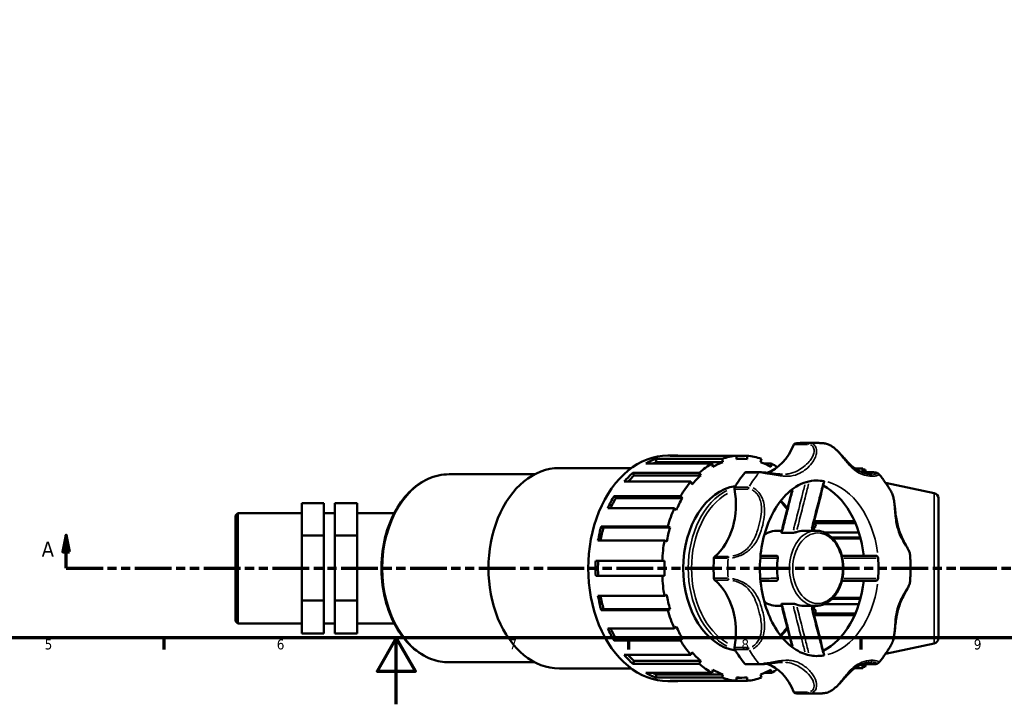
# Model space of a CAD drawing. Header units: millimetres. Extents: x 0 to 1041, y -399 to 812.
# Tile 3 of 10: x 307 to 604, y 0 to 206. Entities that reach past the tile are written whole.
import ezdxf

# ---------------------------------------------------------------- set-up
doc = ezdxf.new("R2010")
doc.units = ezdxf.units.MM
doc.linetypes.add('DOUBLE_DASH_CHAIN', pattern=[1.2403, 0.6614, -0.0827, 0.1654, -0.0827, 0.1654, -0.0827])
for name, color, linetype, lineweight in [('Border (ANSI)', 7, 'Continuous', 70), ('Section Line (ANSI)', 7, 'DOUBLE_DASH_CHAIN', 70), ('Visible (ANSI)', 7, 'Continuous', 50), ('Visible Narrow (ANSI)', 7, 'Continuous', 35)]:
    doc.layers.add(name, color=color, linetype=linetype, lineweight=lineweight)
doc.styles.add('Label Text (ANSI)', font='tahoma.ttf')
doc.styles.add('Note Text (ANSI)', font='tahoma.ttf')

# ---------------------------------------------------------------- blocks, each defined once
blk = doc.blocks.new('Borders Default Border')
at = {"layer": 'Border (ANSI)'}
for p, q in [((350.42, 20), (350.42, 16.55)), ((490.58, 20), (490.58, 16.55)), ((560.67, 20), (560.67, 16.55))]:
    blk.add_line(p, q, dxfattribs=at)
at = {"layer": 'Border (ANSI)', "flags": 128}
for points in [[(20, 20), (20, 574), (821, 574), (821, 20), (20, 20)], [(420.5, 0), (420.5, 20), (414.73, 10), (426.27, 10), (420.5, 20)]]:
    blk.add_lwpolyline(points, dxfattribs=at)
at = {"layer": 'Border (ANSI)', "char_height": 3.05, "attachment_point": 7, "style": 'Note Text (ANSI)'}
for s, insert in [('5', (314.48, 16.49)), ('6', (384.49, 16.49)), ('7', (454.6, 16.55)), ('8', (524.63, 16.48)), ('9', (594.7, 16.49))]:
    blk.add_mtext(s, dxfattribs=dict(at, insert=insert))
blk = doc.blocks.new('2dTransSection0')
at = {"layer": 'Section Line (ANSI)', "linetype": 'Continuous'}
for p, q in [((320.94, 51.03), (319.94, 46.03)), ((320.94, 46.03), (320.94, 51.03)), ((321.94, 46.03), (320.94, 51.03)), ((788.49, 51.03), (787.49, 46.03)), ((788.49, 46.03), (788.49, 51.03)), ((789.49, 46.03), (788.49, 51.03)), ((319.94, 46.03), (321.94, 46.03)), ((320.94, 41.03), (320.94, 46.03)), ((787.49, 46.03), (789.49, 46.03)), ((788.49, 41.03), (788.49, 46.03)), ((320.94, 41.03), (332.08, 41.03)), ((777.34, 41.03), (788.49, 41.03))]:
    blk.add_line(p, q, dxfattribs=at)
at = {"layer": 'Section Line (ANSI)', "linetype": 'DOUBLE_DASH_CHAIN', "ltscale": 16.726234}
blk.add_line((320.94, 41.03), (788.49, 41.03), dxfattribs=at)
at = {"layer": 'Section Line (ANSI)', "linetype": 'Continuous', "flags": 128}
for points in [[(321.94, 46.03), (320.94, 51.03), (319.94, 46.03), (321.94, 46.03)], [(789.49, 46.03), (788.49, 51.03), (787.49, 46.03), (789.49, 46.03)]]:
    blk.add_lwpolyline(points, dxfattribs=at)
at = {"layer": 'Section Line (ANSI)'}
for points in [[(321.94, 46.03), (320.94, 51.03), (319.94, 46.03), (321.94, 46.03)], [(789.49, 46.03), (788.49, 51.03), (787.49, 46.03), (789.49, 46.03)]]:
    blk.add_solid(points, dxfattribs=at)
at = {"layer": 'Section Line (ANSI)', "char_height": 4.57, "attachment_point": 7, "style": 'Label Text (ANSI)'}
for insert in [(313.58, 44.53), (791.96, 44.53)]:
    blk.add_mtext('A', dxfattribs=dict(at, insert=insert))

msp = doc.modelspace()

# ---------------------------------------------------------------- linework, layer by layer
at = {"layer": 'Visible (ANSI)'}
for p, q in [((542.965, 78.828), (547.242, 78.828)), ((502.453, 75.048), (504.68, 75.048)), ((523.129, 74.973), (503.082, 74.973)), ((523.129, 74.973), (526.325, 74.973)), ((523.129, 73.95), (523.129, 74.973)), ((526.325, 74.973), (526.325, 73.95)), ((515.79, 72.613), (495.743, 72.613)), ((498.783, 74.01), (518.829, 74.01)), ((498.783, 74.01), (499.006, 73.037)), ((519.053, 73.037), (499.006, 73.037)), ((516.013, 71.64), (515.79, 72.613)), ((518.829, 74.01), (519.053, 73.037)), ((524.727, 74.027), (523.129, 74.027)), ((530.401, 73.037), (530.624, 74.01)), ((531.485, 72.613), (533.664, 72.613)), ((533.664, 72.613), (533.44, 71.64)), ((436.423, 69.378), (462.269, 69.378)), ((469.71, 71.268), (491.432, 71.268)), ((491.865, 69.818), (511.911, 69.818)), ((491.865, 69.818), (492.29, 68.99)), ((512.336, 68.99), (492.29, 68.99)), ((511.911, 69.818), (512.336, 68.99)), ((530.232, 69.972), (525.956, 69.972)), ((558.854, 71.137), (561.176, 71.137)), ((561.176, 69.98), (561.008, 69.98)), ((561.029, 69.972), (564.251, 69.972)), ((561.176, 69.98), (561.176, 71.137)), ((561.357, 70.788), (561.904, 70.788)), ((561.712, 69.972), (561.592, 70.326)), ((561.904, 69.972), (561.904, 70.788)), ((562.169, 69.972), (561.904, 70.788)), ((509.325, 67.161), (489.279, 67.161)), ((509.751, 66.334), (509.325, 67.161)), ((582.764, 63.697), (568.078, 66.819)), ((486.201, 62.808), (506.247, 62.808)), ((486.201, 62.808), (486.786, 62.207)), ((506.247, 62.808), (506.833, 62.207)), ((392.031, 60.657), (398.698, 60.657)), ((392.031, 60.657), (392.031, 50.891)), ((398.698, 50.891), (398.698, 60.657)), ((408.698, 60.657), (402.031, 60.657)), ((402.031, 60.657), (402.031, 50.891)), ((408.698, 60.657), (408.698, 50.891)), ((506.833, 62.207), (486.786, 62.207)), ((584.031, 62.132), (584.031, 19.923)), ((372.031, 56.987), (372.696, 57.652)), ((372.031, 25.068), (372.031, 56.987)), ((372.696, 57.652), (372.696, 24.403)), ((372.696, 57.652), (392.031, 57.652)), ((398.698, 57.652), (402.031, 57.652)), ((408.698, 57.652), (419.905, 57.652)), ((504.369, 59.152), (484.322, 59.152)), ((504.954, 58.55), (504.369, 59.152)), ((482.346, 53.667), (502.393, 53.667)), ((482.346, 53.667), (483.034, 53.35)), ((502.393, 53.667), (503.081, 53.35)), ((546.373, 53.35), (547.061, 53.667)), ((558.76, 55.213), (546.592, 55.213)), ((546.768, 54.657), (559.002, 54.657)), ((392.031, 50.891), (398.698, 50.891)), ((392.031, 50.891), (392.031, 31.261)), ((398.698, 31.261), (398.698, 50.891)), ((408.698, 50.891), (402.031, 50.891)), ((402.031, 50.891), (402.031, 31.261)), ((408.698, 50.891), (408.698, 31.261)), ((503.081, 53.35), (483.034, 53.35)), ((535.292, 52.368), (536.807, 52.368)), ((536.873, 51.719), (540.096, 51.719)), ((543.351, 52.368), (547.132, 52.368)), ((560.035, 51.863), (549.568, 51.863)), ((501.405, 49.368), (481.359, 49.368)), ((502.093, 49.052), (501.405, 49.368)), ((551.915, 50.265), (560.498, 50.265)), ((552.196, 49.977), (560.573, 49.977)), ((480.678, 43.288), (500.724, 43.288)), ((500.724, 43.288), (501.447, 43.288)), ((500.724, 38.768), (480.678, 38.768)), ((501.447, 38.768), (500.724, 38.768)), ((481.359, 32.688), (501.405, 32.688)), ((501.405, 32.688), (502.093, 33.004)), ((392.031, 31.261), (398.698, 31.261)), ((392.031, 31.261), (392.031, 21.398)), ((398.698, 21.398), (398.698, 31.261)), ((408.698, 31.261), (402.031, 31.261)), ((402.031, 31.261), (402.031, 21.398)), ((408.698, 31.261), (408.698, 21.398)), ((536.873, 30.336), (540.096, 30.336)), ((549.568, 30.192), (560.035, 30.192)), ((560.498, 31.79), (551.915, 31.79)), ((552.196, 32.079), (560.573, 32.079)), ((483.034, 28.705), (482.346, 28.389)), ((502.393, 28.389), (482.346, 28.389)), ((503.081, 28.705), (483.034, 28.705)), ((503.081, 28.705), (502.393, 28.389)), ((535.292, 29.688), (536.807, 29.688)), ((543.351, 29.688), (547.132, 29.688)), ((547.061, 28.389), (546.373, 28.705)), ((546.592, 26.843), (558.76, 26.843)), ((559.002, 27.399), (546.768, 27.399)), ((372.031, 25.068), (372.696, 24.403)), ((372.696, 24.403), (392.031, 24.403)), ((398.698, 24.403), (402.031, 24.403)), ((408.698, 24.403), (419.905, 24.403)), ((392.031, 21.398), (398.698, 21.398)), ((408.698, 21.398), (402.031, 21.398)), ((484.322, 22.904), (504.369, 22.904)), ((504.369, 22.904), (504.954, 23.505)), ((486.786, 19.848), (486.201, 19.247)), ((506.247, 19.247), (486.201, 19.247)), ((506.833, 19.848), (486.786, 19.848)), ((506.833, 19.848), (506.247, 19.247)), ((582.764, 18.358), (568.078, 15.237)), ((489.279, 14.894), (509.325, 14.894)), ((509.325, 14.894), (509.751, 15.722)), ((436.423, 12.678), (462.269, 12.678)), ((492.29, 13.065), (491.865, 12.237)), ((511.911, 12.237), (491.865, 12.237)), ((512.336, 13.065), (492.29, 13.065)), ((512.336, 13.065), (511.911, 12.237)), ((525.956, 12.083), (530.232, 12.083)), ((561.008, 12.075), (561.176, 12.075)), ((564.251, 12.083), (561.029, 12.083)), ((561.176, 10.918), (561.176, 12.075)), ((561.592, 11.729), (561.712, 12.083)), ((561.904, 11.268), (561.904, 12.083)), ((562.169, 12.083), (561.904, 11.268)), ((469.71, 10.788), (491.432, 10.788)), ((495.743, 9.443), (515.79, 9.443)), ((499.006, 9.019), (498.783, 8.046)), ((519.053, 9.019), (499.006, 9.019)), ((515.79, 9.443), (516.013, 10.415)), ((519.053, 9.019), (518.829, 8.046)), ((530.624, 8.046), (530.401, 9.019)), ((533.664, 9.443), (531.485, 9.443)), ((533.44, 10.415), (533.664, 9.443)), ((561.176, 10.918), (558.854, 10.918)), ((561.357, 11.268), (561.904, 11.268)), ((518.829, 8.046), (498.783, 8.046)), ((502.453, 7.008), (504.68, 7.008)), ((503.082, 7.083), (523.129, 7.083)), ((523.129, 7.083), (523.129, 8.106)), ((524.727, 8.028), (523.129, 8.028)), ((526.325, 7.083), (523.129, 7.083)), ((526.325, 8.106), (526.325, 7.083)), ((542.965, 3.228), (547.242, 3.228))]:
    msp.add_line(p, q, dxfattribs=at)
for centre, start, end in [((582.431, 62.132), 0, 78), ((582.431, 19.923), 282, 0)]:
    msp.add_arc(centre, 1.6, start, end, dxfattribs=at)
for centre, major_axis, start_param, end_param in [((529.381, 87.407), (0, -18.07), 0.230584, 1.0464409), ((540.871, 78.009), (0, 0.7), 0.0799348, 1.0464409), ((542.965, 41.028), (0, 37.8), 0, 0.0799348), ((502.453, 41.028), (0, 34.02), 0, 3.1415927), ((504.68, 41.028), (0, 34.02), 6.2167048, 6.3496658), ((524.727, 41.028), (0, 34.02), 0.0664805, 0.2476788), ((524.727, 41.028), (0, 34.02), 6.0355065, 6.2167048), ((504.68, 41.028), (0, 34.02), 0.2476788, 0.3806397), ((504.68, 41.028), (0, 32.999), 0.2456195, 0.2938309), ((524.727, 41.028), (0, 34.02), 0.3806397, 0.5618381), ((524.727, 41.028), (0, 32.999), 0.2456195, 0.382699), ((524.727, 41.028), (0, 32.999), 6.2146456, 6.3517251), ((524.727, 41.028), (0, 32.999), 5.9004863, 6.0375658), ((524.727, 41.028), (0, 34.02), 5.821914, 5.9025456), ((469.71, 41.028), (0, 30.24), 0, 3.1415927), ((504.68, 41.028), (0, 34.02), 0.5618381, 0.694799), ((504.68, 41.028), (0, -32.999), 3.7013714, 3.7984083), ((524.727, 41.028), (0, -32.999), 3.7013714, 3.8384509), ((542.965, 41.028), (0, -37.8), 3.847056, 4.0069256), ((525.956, 69.272), (0, 0.7), 0, 0.7054633), ((524.727, 41.028), (0, -34.02), 3.8363917, 4.01759), ((524.727, 41.028), (0, 24.948), 0.1098904, 3.0317023), ((522.993, 65.083), (0, -0.7), 4.0069256, 4.9734317), ((547.242, 41.028), (0, 26.46), 6.1675696, 6.2831853), ((542.965, 41.028), (0, 26.46), 4.8557365, 5.9396885), ((504.68, 41.028), (0, 34.02), 0.8759973, 1.0089583), ((510.17, 60.238), (0, 18.07), 3.6659481, 4.9734317), ((504.68, 41.028), (0, -32.999), 4.0155307, 4.1309594), ((524.727, 41.028), (0, -32.999), 4.0155307, 4.1526102), ((524.727, 41.028), (0, -34.02), 4.1505509, 4.3317492), ((504.68, 41.028), (0, 34.02), 1.1901566, 1.3231175), ((524.727, 41.028), (0, 34.02), 5.0930287, 5.1453366), ((504.68, 41.028), (0, -32.999), 4.32969, 4.4568816), ((524.727, 41.028), (0, -32.999), 4.32969, 4.4667695), ((543.351, 41.028), (0, 11.34), 0, 0.26923), ((524.727, 41.028), (0, 32.999), 5.063182, 5.095088), ((524.727, 41.028), (0, -34.02), 4.4647102, 4.6459085), ((516.815, 43.99), (0, -0.7), 3.6659481, 4.6324542), ((504.68, 41.028), (0, 34.02), 1.5043159, 1.6372768), ((504.68, 41.028), (0, -32.999), 4.6438492, 4.7809287), ((524.727, 41.028), (0, -32.999), 4.6438492, 4.7809287), ((542.965, 41.028), (0, -37.8), 4.6324542, 4.7923238), ((543.351, 41.028), (0, -11.34), 4.443159, 4.981619), ((547.242, 41.028), (0, 26.46), 4.5967732, 4.8280047), ((524.727, 41.028), (0, -34.02), 4.7788695, 4.9600678), ((516.815, 38.065), (0, -0.7), 4.7923238, 5.7588299), ((510.17, 21.817), (0, 18.07), 4.4513463, 5.7588299), ((542.965, 41.028), (0, -26.46), 0.3434968, 1.4274488), ((504.68, 41.028), (0, 34.02), 1.8184751, 1.9514361), ((504.68, 41.028), (0, -32.999), 4.9678964, 5.095088), ((524.727, 41.028), (0, -32.999), 4.9580085, 5.095088), ((543.351, 41.028), (0, -11.34), 6.0139553, 6.2831853), ((524.727, 41.028), (0, -34.02), 5.0930287, 5.274227), ((524.727, 41.028), (0, 32.999), 4.32969, 4.361596), ((524.727, 41.028), (0, 34.02), 4.2794414, 4.3317492), ((504.68, 41.028), (0, 34.02), 2.1326344, 2.2655953), ((504.68, 41.028), (0, -32.999), 5.2938186, 5.4092473), ((524.727, 41.028), (0, -32.999), 5.2721678, 5.4092473), ((524.727, 41.028), (0, -34.02), 5.407188, 5.5883863), ((504.68, 41.028), (0, 34.02), 2.4467937, 2.5797546), ((504.68, 41.028), (0, -32.999), 5.6263697, 5.7234065), ((524.727, 41.028), (0, -32.999), 5.586327, 5.7234065), ((522.993, 16.973), (0, -0.7), 4.4513463, 5.4178523), ((542.965, 41.028), (0, -37.8), 5.4178523, 5.577722), ((524.727, 41.028), (0, -34.02), 5.7213472, 5.9025456), ((525.956, 12.783), (0, -0.7), 5.577722, 6.2831853), ((529.381, -5.351), (0, 18.07), 5.2367444, 6.0526), ((547.242, 41.028), (0, -26.46), 0, 0.1156157), ((504.68, 41.028), (0, -34.02), 5.9025456, 6.0355065), ((504.68, 41.028), (0, -32.999), 5.9893544, 6.0375658), ((524.727, 41.028), (0, -32.999), 5.9004863, 6.0375658), ((524.727, 41.028), (0, -32.999), 0.2456195, 0.382699), ((524.727, 41.028), (0, -34.02), 0.3806397, 0.4612713), ((504.68, 41.028), (0, -34.02), 6.2167048, 6.3496658), ((524.727, 41.028), (0, -34.02), 6.0355065, 6.2167048), ((524.727, 41.028), (0, -32.999), 6.2146456, 6.3517251), ((524.727, 41.028), (0, -34.02), 0.0664805, 0.2476788), ((540.871, 4.046), (0, -0.7), 5.2367444, 6.2032505), ((542.965, 41.028), (0, -37.8), 6.2032505, 6.2831853)]:
    msp.add_ellipse(centre, major_axis=major_axis, ratio=0.7071068, start_param=start_param, end_param=end_param, dxfattribs=at)
for points, knots in [([(549.703, 78.688), (549.54, 78.707), (549.376, 78.723), (549.049, 78.753), (548.885, 78.766), (548.556, 78.789), (548.392, 78.798), (548.064, 78.813), (547.899, 78.818), (547.571, 78.826), (547.406, 78.828), (547.242, 78.828)], [3.061361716, 3.061361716, 3.061361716, 3.061361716, 3.077407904, 3.077407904, 3.093454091, 3.093454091, 3.109500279, 3.109500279, 3.125546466, 3.125546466, 3.141592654, 3.141592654, 3.141592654, 3.141592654]), ([(564.175, 69.336), (563.945, 69.336), (563.688, 69.351), (563.033, 69.423), (562.621, 69.497), (561.73, 69.719), (561.25, 69.876), (560.313, 70.266), (559.856, 70.498), (558.977, 71.036), (558.555, 71.341), (557.731, 72.028), (557.329, 72.41), (556.514, 73.251), (556.101, 73.711), (555.338, 74.572), (554.997, 74.958), (554.364, 75.648), (554.08, 75.948), (553.536, 76.488), (553.28, 76.729), (552.778, 77.166), (552.535, 77.363), (552.054, 77.715), (551.818, 77.872), (551.348, 78.147), (551.115, 78.265), (550.492, 78.53), (550.096, 78.643), (549.703, 78.688)], [0.7433545, 0.7433545, 0.7433545, 0.7433545, 0.8797362, 0.8797362, 1.0725561, 1.0725561, 1.290609, 1.290609, 1.5086619, 1.5086619, 1.7267148, 1.7267148, 1.9447678, 1.9447678, 2.1628207, 2.1628207, 2.3258195, 2.3258195, 2.4477553, 2.4477553, 2.5485032, 2.5485032, 2.6373466, 2.6373466, 2.7191661, 2.7191661, 2.796596, 2.796596, 2.9238836, 2.9238836, 2.9238836, 2.9238836]), ([(436.423, 69.378), (434.283, 69.378), (432.145, 68.906), (428.069, 67.072), (426.136, 65.696), (422.648, 62.162), (421.103, 59.986), (418.575, 55.061), (417.597, 52.307), (416.314, 46.511), (416.008, 43.471), (416.098, 37.408), (416.493, 34.388), (417.95, 28.668), (419.01, 25.969), (421.7, 21.169), (423.328, 19.068), (426.99, 15.701), (429.019, 14.427), (432.867, 13.002), (434.645, 12.678), (436.423, 12.678)], [3.1415927, 3.1415927, 3.1415927, 3.1415927, 3.4496713, 3.4496713, 3.7632311, 3.7632311, 4.0845206, 4.0845206, 4.4087831, 4.4087831, 4.7333951, 4.7333951, 5.057949, 5.057949, 5.3825652, 5.3825652, 5.7066588, 5.7066588, 6.0271236, 6.0271236, 6.2831853, 6.2831853, 6.2831853, 6.2831853]), ([(537.007, 69.336), (536.622, 69.336), (536.214, 69.355), (535.348, 69.424), (534.891, 69.474), (533.941, 69.595), (533.447, 69.664), (532.463, 69.796), (531.972, 69.858), (531.067, 69.944), (530.652, 69.97), (530.266, 69.972), (530.249, 69.972), (530.232, 69.972)], [2.22028257, 2.22028257, 2.22028257, 2.22028257, 2.36895565, 2.36895565, 2.51762872, 2.51762872, 2.66630179, 2.66630179, 2.81497487, 2.81497487, 2.95715085, 2.95715085, 2.96364794, 2.96364794, 2.96364794, 2.96364794]), ([(564.251, 69.972), (564.4, 69.972), (564.541, 69.968), (564.806, 69.953), (564.93, 69.941), (565.163, 69.908), (565.272, 69.887), (565.48, 69.831), (565.58, 69.798), (565.785, 69.696), (565.894, 69.631), (566.005, 69.502)], [0, 0, 0, 0, 0.05788677, 0.05788677, 0.11577353, 0.11577353, 0.1736603, 0.1736603, 0.23154706, 0.23154706, 0.28943383, 0.28943383, 0.28943383, 0.28943383]), ([(569.766, 64.157), (569.544, 64.541), (569.317, 64.921), (568.85, 65.669), (568.611, 66.037), (568.12, 66.763), (567.869, 67.12), (567.356, 67.822), (567.094, 68.167), (566.558, 68.844), (566.284, 69.177), (566.005, 69.502)], [2.25460648, 2.25460648, 2.25460648, 2.25460648, 2.29404886, 2.29404886, 2.33349124, 2.33349124, 2.37293362, 2.37293362, 2.41237599, 2.41237599, 2.45181837, 2.45181837, 2.45181837, 2.45181837]), ([(547.242, 67.488), (545.201, 67.488), (543.131, 66.901), (539.406, 64.571), (537.769, 63.074), (534.958, 59.384), (533.76, 57.273), (531.848, 52.57), (531.129, 49.986), (530.255, 44.584), (530.102, 41.767), (530.388, 36.201), (530.828, 33.455), (532.235, 28.335), (533.201, 25.962), (535.511, 21.82), (536.854, 20.055), (539.753, 17.217), (541.308, 16.173), (544.325, 14.867), (545.787, 14.568), (547.242, 14.568)], [3.1415927, 3.1415927, 3.1415927, 3.1415927, 3.5581111, 3.5581111, 3.8898766, 3.8898766, 4.1906431, 4.1906431, 4.4874344, 4.4874344, 4.7850779, 4.7850779, 5.0830796, 5.0830796, 5.3801974, 5.3801974, 5.6776551, 5.6776551, 5.9862192, 5.9862192, 6.2831853, 6.2831853, 6.2831853, 6.2831853]), ([(545.829, 52.368), (546.038, 53.208), (546.248, 54.048), (546.718, 55.919), (546.979, 56.95), (547.501, 59.01), (547.762, 60.04), (548.286, 62.1), (548.549, 63.129), (549.074, 65.188), (549.337, 66.218), (549.6, 67.247)], [0.160761, 0.160761, 0.160761, 0.160761, 0.4283197, 0.4283197, 0.7567123, 0.7567123, 1.0851049, 1.0851049, 1.4134976, 1.4134976, 1.7418902, 1.7418902, 1.7418902, 1.7418902]), ([(549.4, 67.311), (549.461, 67.301), (549.509, 67.291), (549.579, 67.27), (549.598, 67.26), (549.6, 67.249), (549.6, 67.248), (549.6, 67.247)], [0, 0, 0, 0, 0.026032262, 0.026032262, 0.053975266, 0.053975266, 0.05749476, 0.05749476, 0.05749476, 0.05749476]), ([(536.665, 51.794), (536.921, 52.828), (537.179, 53.86), (537.697, 55.923), (537.957, 56.953), (538.478, 59.014), (538.74, 60.043), (539.263, 62.102), (539.525, 63.131), (539.847, 64.39), (539.905, 64.62), (539.964, 64.85)], [0.06442, 0.06442, 0.06442, 0.06442, 0.3925651, 0.3925651, 0.7207101, 0.7207101, 1.0488552, 1.0488552, 1.3770003, 1.3770003, 1.4503365, 1.4503365, 1.4503365, 1.4503365]), ([(575.473, 45.044), (575.443, 45.419), (575.327, 45.769), (575.051, 46.443), (574.895, 46.762), (574.524, 47.481), (574.303, 47.884), (573.785, 48.846), (573.485, 49.412), (572.912, 50.593), (572.641, 51.208), (572.16, 52.472), (571.951, 53.122), (571.603, 54.453), (571.463, 55.136), (571.236, 56.531), (571.149, 57.245), (570.99, 58.697), (570.919, 59.436), (570.759, 60.72), (570.681, 61.264), (570.494, 62.199), (570.397, 62.595), (570.141, 63.392), (569.977, 63.791), (569.766, 64.157)], [0.4107055, 0.4107055, 0.4107055, 0.4107055, 0.5739776, 0.5739776, 0.7150985, 0.7150985, 0.8814147, 0.8814147, 1.0989837, 1.0989837, 1.3202481, 1.3202481, 1.5415126, 1.5415126, 1.7627771, 1.7627771, 1.9840415, 1.9840415, 2.205306, 2.205306, 2.3675413, 2.3675413, 2.4898219, 2.4898219, 2.6233502, 2.6233502, 2.6233502, 2.6233502]), ([(535.292, 52.368), (534.435, 52.368), (533.579, 52.182), (532.339, 51.636), (531.919, 51.396), (531.519, 51.113)], [3.14159265, 3.14159265, 3.14159265, 3.14159265, 3.44356167, 3.44356167, 3.60588378, 3.60588378, 3.60588378, 3.60588378]), ([(536.873, 51.719), (536.808, 51.719), (536.755, 51.725), (536.684, 51.747), (536.666, 51.763), (536.664, 51.786), (536.664, 51.79), (536.665, 51.794)], [0, 0, 0, 0, 0.027680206, 0.027680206, 0.053280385, 0.053280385, 0.058481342, 0.058481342, 0.058481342, 0.058481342]), ([(541.218, 51.959), (541.156, 51.935), (541.082, 51.91), (540.909, 51.858), (540.809, 51.831), (540.599, 51.782), (540.489, 51.76), (540.331, 51.736), (540.279, 51.73), (540.181, 51.721), (540.136, 51.719), (540.096, 51.719)], [0, 0, 0, 0, 0.02732493, 0.02732493, 0.05827164, 0.05827164, 0.09191448, 0.09191448, 0.10946397, 0.10946397, 0.1266451, 0.1266451, 0.1266451, 0.1266451]), ([(547.132, 29.688), (547.989, 29.688), (548.845, 29.873), (550.479, 30.593), (551.255, 31.135), (552.663, 32.531), (553.288, 33.396), (554.316, 35.359), (554.715, 36.46), (555.241, 38.778), (555.369, 39.995), (555.341, 42.424), (555.185, 43.635), (554.604, 45.932), (554.179, 47.017), (553.094, 48.949), (552.436, 49.797), (550.952, 51.153), (550.129, 51.667), (548.569, 52.238), (547.851, 52.368), (547.132, 52.368)], [0, 0, 0, 0, 0.301969, 0.301969, 0.6117156, 0.6117156, 0.9332981, 0.9332981, 1.2598867, 1.2598867, 1.5871544, 1.5871544, 1.9143443, 1.9143443, 2.2416128, 2.2416128, 2.5679728, 2.5679728, 2.8884378, 2.8884378, 3.1415927, 3.1415927, 3.1415927, 3.1415927]), ([(535.209, 44.808), (534.932, 44.808), (534.657, 44.808), (533.924, 44.808), (533.467, 44.808), (533.011, 44.808), (532.239, 44.808), (531.47, 44.808), (530.593, 44.808), (530.483, 44.808), (530.373, 44.808)], [0.4242372, 0.4242372, 0.4242372, 0.4242372, 0.6153265, 0.6153265, 0.9346606, 0.9346606, 0.9346606, 1.4754288, 1.4754288, 1.5528293, 1.5528293, 1.5528293, 1.5528293]), ([(535.209, 44.808), (535.278, 44.808), (535.343, 44.789), (535.462, 44.718), (535.515, 44.661), (535.595, 44.517), (535.623, 44.429), (535.639, 44.286), (535.64, 44.239), (535.636, 44.142), (535.63, 44.093), (535.621, 44.044)], [0, 0, 0, 0, 0.02948025, 0.02948025, 0.06233667, 0.06233667, 0.09584476, 0.09584476, 0.11148047, 0.11148047, 0.12674947, 0.12674947, 0.12674947, 0.12674947]), ([(565.21, 44.808), (563.533, 44.808), (561.856, 44.808), (558.448, 44.808), (556.718, 44.808), (554.989, 44.808), (554.956, 44.808), (554.922, 44.808), (554.889, 44.808)], [0.4412912, 0.4412912, 0.4412912, 0.4412912, 0.9970674, 0.9970674, 1.5709623, 1.5709623, 1.5709623, 1.5821069, 1.5821069, 1.5821069, 1.5821069]), ([(565.21, 44.808), (565.282, 44.808), (565.357, 44.788), (565.5, 44.711), (565.568, 44.654), (565.684, 44.513), (565.732, 44.432), (565.799, 44.259), (565.82, 44.17), (565.827, 44.08)], [0, 0, 0, 0, 0.03075761, 0.03075761, 0.06210244, 0.06210244, 0.09159775, 0.09159775, 0.11886921, 0.11886921, 0.11886921, 0.11886921]), ([(575.473, 37.011), (575.515, 37.545), (575.549, 38.079), (575.6, 39.15), (575.616, 39.687), (575.633, 40.759), (575.633, 41.296), (575.616, 42.369), (575.6, 42.905), (575.549, 43.976), (575.515, 44.511), (575.473, 45.044)], [1.4594588, 1.4594588, 1.4594588, 1.4594588, 1.50399381, 1.50399381, 1.54852882, 1.54852882, 1.59306383, 1.59306383, 1.63759884, 1.63759884, 1.68213385, 1.68213385, 1.68213385, 1.68213385]), ([(530.373, 37.248), (530.427, 37.248), (530.482, 37.248), (531.351, 37.248), (532.166, 37.248), (532.985, 37.248), (533.454, 37.248), (533.923, 37.248), (534.666, 37.248), (534.937, 37.248), (535.209, 37.248)], [0.9587357, 0.9587357, 0.9587357, 0.9587357, 0.9970674, 0.9970674, 1.5709623, 1.5709623, 1.5709623, 1.8992032, 1.8992032, 2.0873279, 2.0873279, 2.0873279, 2.0873279]), ([(535.621, 38.011), (535.638, 37.924), (535.643, 37.837), (535.63, 37.663), (535.609, 37.579), (535.54, 37.429), (535.49, 37.365), (535.397, 37.296), (535.362, 37.278), (535.288, 37.254), (535.249, 37.248), (535.209, 37.248)], [0, 0, 0, 0, 0.02732523, 0.02732523, 0.0582723, 0.0582723, 0.09191519, 0.09191519, 0.10946443, 0.10946443, 0.1266451, 0.1266451, 0.1266451, 0.1266451]), ([(554.889, 37.248), (554.904, 37.248), (554.92, 37.248), (554.936, 37.248), (556.564, 37.248), (558.195, 37.248), (561.62, 37.248), (563.415, 37.248), (565.21, 37.248)], [0.9294581, 0.9294581, 0.9294581, 0.9294581, 0.9346606, 0.9346606, 0.9346606, 1.4754288, 1.4754288, 2.0702738, 2.0702738, 2.0702738, 2.0702738]), ([(565.827, 37.975), (565.82, 37.889), (565.801, 37.804), (565.738, 37.638), (565.695, 37.56), (565.587, 37.42), (565.522, 37.362), (565.414, 37.296), (565.373, 37.278), (565.291, 37.254), (565.25, 37.248), (565.21, 37.248)], [0, 0, 0, 0, 0.02603238, 0.02603238, 0.0539756, 0.0539756, 0.08420424, 0.08420424, 0.10140962, 0.10140962, 0.11853538, 0.11853538, 0.11853538, 0.11853538]), ([(569.766, 17.898), (570.026, 18.35), (570.216, 18.854), (570.46, 19.715), (570.538, 20.062), (570.683, 20.826), (570.745, 21.246), (570.868, 22.188), (570.924, 22.711), (571.051, 23.917), (571.122, 24.596), (571.303, 25.973), (571.416, 26.67), (571.705, 28.032), (571.882, 28.696), (572.304, 29.992), (572.549, 30.623), (573.09, 31.848), (573.385, 32.442), (573.985, 33.588), (574.291, 34.14), (574.788, 35.079), (574.99, 35.475), (575.314, 36.243), (575.441, 36.613), (575.473, 37.011)], [0.3403153, 0.3403153, 0.3403153, 0.3403153, 0.505455, 0.505455, 0.6117205, 0.6117205, 0.7371479, 0.7371479, 0.8932157, 0.8932157, 1.1004377, 1.1004377, 1.3217022, 1.3217022, 1.5429666, 1.5429666, 1.7642311, 1.7642311, 1.9854956, 1.9854956, 2.20676, 2.20676, 2.37986, 2.37986, 2.5529599, 2.5529599, 2.5529599, 2.5529599]), ([(531.519, 30.943), (532.04, 30.574), (532.593, 30.279), (533.856, 29.818), (534.574, 29.688), (535.292, 29.688)], [5.81889418, 5.81889418, 5.81889418, 5.81889418, 6.03003047, 6.03003047, 6.28318531, 6.28318531, 6.28318531, 6.28318531]), ([(536.665, 30.261), (536.664, 30.266), (536.664, 30.27), (536.667, 30.294), (536.686, 30.309), (536.755, 30.331), (536.808, 30.336), (536.873, 30.336)], [0.047206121, 0.047206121, 0.047206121, 0.047206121, 0.053172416, 0.053172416, 0.078232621, 0.078232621, 0.105648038, 0.105648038, 0.105648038, 0.105648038]), ([(539.964, 17.205), (539.905, 17.435), (539.847, 17.665), (539.525, 18.924), (539.263, 19.953), (538.74, 22.012), (538.478, 23.042), (537.957, 25.102), (537.697, 26.133), (537.179, 28.195), (536.921, 29.227), (536.665, 30.261)], [0.3732513, 0.3732513, 0.3732513, 0.3732513, 0.4465875, 0.4465875, 0.7747326, 0.7747326, 1.1028776, 1.1028776, 1.4310227, 1.4310227, 1.7591678, 1.7591678, 1.7591678, 1.7591678]), ([(540.096, 30.336), (540.165, 30.336), (540.247, 30.33), (540.435, 30.305), (540.542, 30.285), (540.758, 30.238), (540.867, 30.209), (541.015, 30.166), (541.061, 30.152), (541.144, 30.124), (541.183, 30.11), (541.218, 30.096)], [0, 0, 0, 0, 0.02947989, 0.02947989, 0.06233608, 0.06233608, 0.09584443, 0.09584443, 0.11148019, 0.11148019, 0.12674947, 0.12674947, 0.12674947, 0.12674947]), ([(549.6, 14.808), (549.337, 15.838), (549.074, 16.867), (548.549, 18.926), (548.286, 19.956), (547.762, 22.015), (547.501, 23.045), (546.979, 25.106), (546.718, 26.136), (546.248, 28.007), (546.038, 28.847), (545.829, 29.688)], [0.0815762, 0.0815762, 0.0815762, 0.0815762, 0.4099689, 0.4099689, 0.7383615, 0.7383615, 1.0667541, 1.0667541, 1.3951468, 1.3951468, 1.6627055, 1.6627055, 1.6627055, 1.6627055]), ([(536.51, 20.639), (536.597, 20.725), (536.684, 20.813), (537.38, 21.526), (537.96, 22.204), (538.507, 22.929)], [0.60887598, 0.60887598, 0.60887598, 0.60887598, 0.62686956, 0.62686956, 0.7539031, 0.7539031, 0.7539031, 0.7539031]), ([(566.005, 12.553), (566.284, 12.879), (566.558, 13.211), (567.094, 13.889), (567.356, 14.234), (567.869, 14.936), (568.12, 15.293), (568.611, 16.018), (568.85, 16.387), (569.317, 17.135), (569.544, 17.514), (569.766, 17.898)], [0.68977428, 0.68977428, 0.68977428, 0.68977428, 0.72921666, 0.72921666, 0.76865904, 0.76865904, 0.80810142, 0.80810142, 0.8475438, 0.8475438, 0.88698618, 0.88698618, 0.88698618, 0.88698618]), ([(530.232, 12.083), (530.612, 12.083), (531.043, 12.109), (531.945, 12.194), (532.413, 12.253), (533.376, 12.381), (533.87, 12.451), (534.824, 12.573), (535.283, 12.625), (536.153, 12.697), (536.563, 12.717), (536.97, 12.719), (536.989, 12.719), (537.007, 12.719)], [0, 0, 0, 0, 0.14799461, 0.14799461, 0.2901681, 0.2901681, 0.43883901, 0.43883901, 0.58750992, 0.58750992, 0.73618082, 0.73618082, 0.74335453, 0.74335453, 0.74335453, 0.74335453]), ([(549.6, 14.808), (549.6, 14.808), (549.6, 14.808), (549.601, 14.798), (549.584, 14.787), (549.514, 14.766), (549.464, 14.755), (549.4, 14.744)], [0.061220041, 0.061220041, 0.061220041, 0.061220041, 0.062102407, 0.062102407, 0.091597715, 0.091597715, 0.118869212, 0.118869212, 0.118869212, 0.118869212]), ([(549.703, 3.367), (550.119, 3.415), (550.537, 3.539), (551.397, 3.917), (551.837, 4.184), (552.718, 4.824), (553.154, 5.205), (553.804, 5.829), (554.037, 6.066), (554.52, 6.574), (554.767, 6.845), (555.292, 7.431), (555.566, 7.742), (556.171, 8.422), (556.497, 8.782), (557.226, 9.544), (557.628, 9.933), (558.449, 10.633), (558.869, 10.944), (559.742, 11.495), (560.196, 11.733), (561.13, 12.135), (561.609, 12.299), (562.461, 12.523), (562.835, 12.597), (563.545, 12.695), (563.882, 12.719), (564.175, 12.719)], [0.0397632, 0.0397632, 0.0397632, 0.0397632, 0.1742582, 0.1742582, 0.3229867, 0.3229867, 0.4862246, 0.4862246, 0.5829771, 0.5829771, 0.6944146, 0.6944146, 0.8289188, 0.8289188, 1.0004108, 1.0004108, 1.2184627, 1.2184627, 1.4365146, 1.4365146, 1.6545666, 1.6545666, 1.8726185, 1.8726185, 2.0464506, 2.0464506, 2.2202826, 2.2202826, 2.2202826, 2.2202826]), ([(566.005, 12.553), (565.929, 12.465), (565.853, 12.408), (565.675, 12.298), (565.576, 12.258), (565.372, 12.192), (565.267, 12.168), (565.043, 12.129), (564.924, 12.114), (564.669, 12.093), (564.534, 12.087), (564.345, 12.083), (564.298, 12.083), (564.251, 12.083)], [2.67420257, 2.67420257, 2.67420257, 2.67420257, 2.7137447, 2.7137447, 2.77163378, 2.77163378, 2.82952285, 2.82952285, 2.88741193, 2.88741193, 2.945301, 2.945301, 2.96364794, 2.96364794, 2.96364794, 2.96364794]), ([(547.242, 3.228), (547.406, 3.228), (547.571, 3.23), (547.899, 3.237), (548.064, 3.243), (548.392, 3.257), (548.556, 3.267), (548.885, 3.289), (549.049, 3.302), (549.376, 3.332), (549.54, 3.349), (549.703, 3.367)], [0, 0, 0, 0, 0.016046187, 0.016046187, 0.032092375, 0.032092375, 0.048138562, 0.048138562, 0.06418475, 0.06418475, 0.080230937, 0.080230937, 0.080230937, 0.080230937])]:
    msp.add_open_spline(points, degree=3, knots=knots, dxfattribs=at)
for points, weights in [([(561.176, 71.137), (561.392, 70.723), (561.592, 70.326)], [1, 1.00188359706, 1.00295133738]), ([(561.178, 69.972), (561.177, 69.976), (561.176, 69.98)], [1.00001710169, 1.00000855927, 1]), ([(561.176, 12.075), (561.177, 12.079), (561.178, 12.083)], [1, 1.00000855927, 1.00001710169]), ([(561.592, 11.729), (561.392, 11.332), (561.176, 10.918)], [1.00295133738, 1.00188359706, 1])]:
    msp.add_rational_spline(points, weights, degree=2, dxfattribs=at)
msp.add_open_spline([(538.507, 59.126), (537.883, 59.955), (537.215, 60.721), (536.51, 61.417)], degree=3, dxfattribs=at)
at = {"layer": 'Visible Narrow (ANSI)'}
for p, q in [((540.656, 78.36), (544.505, 78.36)), ((544.894, 78.707), (541.045, 78.707)), ((525.849, 69.805), (529.698, 69.805)), ((561.243, 69.949), (563.972, 69.949)), ((526.679, 65.537), (522.83, 65.537)), ((522.729, 64.902), (526.578, 64.902)), ((582.764, 18.637), (582.764, 63.418)), ((520.63, 44.596), (516.781, 44.596)), ((516.536, 44.046), (520.385, 44.046)), ((520.385, 38.009), (516.536, 38.009)), ((516.781, 37.459), (520.63, 37.459)), ((526.578, 17.153), (522.729, 17.153)), ((522.83, 16.519), (526.679, 16.519)), ((529.698, 12.25), (525.849, 12.25)), ((563.972, 12.107), (561.243, 12.107)), ((544.505, 3.696), (540.656, 3.696)), ((541.045, 3.348), (544.894, 3.348))]:
    msp.add_line(p, q, dxfattribs=at)
for centre, major_axis, start_param, end_param in [((545.147, 78.009), (0, 0.7), 0.1282601, 0.9981156), ((547.242, 41.028), (0, 37.8), 0.0039967, 0.0759381), ((436.423, 41.028), (0, -28.35), 3.2986723, 6.1261057), ((547.242, 41.028), (0, -37.8), 3.8550495, 3.9989322), ((530.232, 69.272), (0, 0.7), 0.0352732, 0.6701902), ((564.251, 69.272), (0, 0.7), 0.0130521, 0.2479906), ((527.27, 65.083), (0, 0.7), 0.9136583, 1.7835137), ((547.242, 41.028), (0, 26.46), 4.894983, 6.1005913), ((526.212, 41.028), (0, 24.948), 0.3443942, 2.7971985), ((526.707, 41.028), (0, -24.248), 3.5175941, 5.9071838), ((526.707, 41.028), (0, -24.248), 2.3981474, 2.5405297), ((535.292, 41.028), (0, 11.34), 0.02469, 0.4691109), ((547.132, 41.028), (0, 11.34), 0.1570796, 2.984513), ((521.092, 43.99), (0, -0.7), 3.7142734, 4.5841289), ((547.242, 41.028), (0, -37.8), 4.6404476, 4.7843303), ((521.092, 38.065), (0, 0.7), 1.6990565, 2.5689119), ((547.242, 41.028), (0, -26.46), 0.182594, 1.3882023), ((535.292, 41.028), (0, -11.34), 5.8140744, 6.2584953), ((526.707, 41.028), (0, -24.248), 0.601063, 0.7434452), ((527.27, 16.973), (0, -0.7), 4.4996716, 5.369527), ((547.242, 41.028), (0, -37.8), 5.4258458, 5.5697285), ((530.232, 12.783), (0, -0.7), 5.6129951, 6.2479121), ((564.251, 12.783), (0, -0.7), 6.0351947, 6.2701332), ((545.147, 4.046), (0, -0.7), 5.2850697, 6.1549252), ((547.242, 41.028), (0, -37.8), 6.2072472, 6.2791886)]:
    msp.add_ellipse(centre, major_axis=major_axis, ratio=0.7071068, start_param=start_param, end_param=end_param, dxfattribs=at)
msp.add_ellipse((547.627, 41.028), major_axis=(0, -10.64), ratio=0.7071068, dxfattribs=at)
for points, knots in [([(531.278, 69.716), (531.662, 69.673), (532.068, 69.617), (532.945, 69.478), (533.418, 69.395), (534.731, 69.164), (535.546, 69.021), (537.501, 68.766), (538.53, 68.73), (540.452, 68.964), (541.346, 69.249), (542.878, 70.029), (543.519, 70.448), (544.762, 71.467), (545.364, 72.068), (546.223, 73.197), (546.527, 73.679), (546.993, 74.666), (547.161, 75.168), (547.327, 76.207), (547.309, 76.744), (547.037, 77.606), (546.824, 77.95), (546.424, 78.299), (546.308, 78.38), (546.182, 78.448)], [-2.8154655, -2.8154655, -2.8154655, -2.8154655, -2.7019959, -2.7019959, -2.5741281, -2.5741281, -2.3405553, -2.3405553, -1.9617715, -1.9617715, -1.5588045, -1.5588045, -1.2627067, -1.2627067, -0.9617962, -0.9617962, -0.7636167, -0.7636167, -0.5761226, -0.5761226, -0.3745197, -0.3745197, -0.2080665, -0.2080665, -0.1481824, -0.1481824, -0.1481824, -0.1481824]), ([(545.443, 78.235), (545.633, 78.164), (545.804, 78.062), (546.199, 77.717), (546.374, 77.424), (546.579, 76.69), (546.572, 76.232), (546.375, 75.342), (546.199, 74.909), (545.728, 74.055), (545.426, 73.634), (544.582, 72.64), (543.995, 72.102), (542.786, 71.167), (542.166, 70.77), (540.691, 69.997), (539.838, 69.682), (538.574, 69.441), (538.224, 69.396), (537.859, 69.368)], [0.1110141, 0.1110141, 0.1110141, 0.1110141, 0.2080665, 0.2080665, 0.3745197, 0.3745197, 0.5761226, 0.5761226, 0.7636167, 0.7636167, 0.9617962, 0.9617962, 1.2627067, 1.2627067, 1.5588045, 1.5588045, 1.9617715, 1.9617715, 2.1092684, 2.1092684, 2.1092684, 2.1092684]), ([(550.846, 78.361), (551.112, 78.244), (551.38, 78.101), (552.017, 77.697), (552.383, 77.416), (553.375, 76.552), (553.963, 75.917), (555.365, 74.283), (556.099, 73.312), (557.588, 71.598), (558.349, 70.861), (559.818, 69.864), (560.483, 69.529), (561.881, 69.035), (562.613, 68.878), (563.77, 68.769), (564.215, 68.765), (564.989, 68.831), (565.323, 68.896), (565.786, 69.062), (565.938, 69.155), (566.01, 69.253)], [-2.7921611, -2.7921611, -2.7921611, -2.7921611, -2.7021181, -2.7021181, -2.5742235, -2.5742235, -2.3406894, -2.3406894, -1.9619121, -1.9619121, -1.5588877, -1.5588877, -1.2627202, -1.2627202, -0.9618012, -0.9618012, -0.7636056, -0.7636056, -0.5761222, -0.5761222, -0.4211563, -0.4211563, -0.4211563, -0.4211563]), ([(564.375, 69.944), (564.467, 69.941), (564.554, 69.936), (564.876, 69.909), (565.065, 69.873), (565.363, 69.768), (565.43, 69.693), (565.374, 69.535), (565.209, 69.454), (564.794, 69.369), (564.595, 69.348), (564.372, 69.34)], [0.03716773, 0.03716773, 0.03716773, 0.03716773, 0.08002548, 0.08002548, 0.20806624, 0.20806624, 0.37451924, 0.37451924, 0.57612217, 0.57612217, 0.70618681, 0.70618681, 0.70618681, 0.70618681]), ([(543.76, 66.203), (543.442, 64.959), (543.125, 63.715), (542.322, 60.565), (541.838, 58.659), (541.356, 56.751), (541.115, 55.797), (540.875, 54.842), (540.518, 53.419), (540.402, 52.951), (540.285, 52.483)], [0.2110017, 0.2110017, 0.2110017, 0.2110017, 0.6077779, 0.6077779, 1.2155558, 1.2155558, 1.2155558, 1.5195111, 1.5195111, 1.6683655, 1.6683655, 1.6683655, 1.6683655]), ([(541.406, 52.725), (541.482, 53.035), (541.558, 53.344), (541.871, 54.608), (542.109, 55.562), (542.348, 56.516), (542.827, 58.423), (543.309, 60.328), (544.152, 63.655), (544.514, 65.075), (544.876, 66.496)], [-1.6181365, -1.6181365, -1.6181365, -1.6181365, -1.5195111, -1.5195111, -1.2155558, -1.2155558, -1.2155558, -0.6077779, -0.6077779, -0.1546286, -0.1546286, -0.1546286, -0.1546286]), ([(549.209, 66.564), (548.838, 65.118), (548.468, 63.672), (547.609, 60.317), (547.121, 58.408), (546.635, 56.498), (546.393, 55.547), (546.151, 54.596), (545.865, 53.469), (545.82, 53.292), (545.776, 53.116)], [-1.6761274, -1.6761274, -1.6761274, -1.6761274, -1.2147463, -1.2147463, -0.6060263, -0.6060263, -0.6060263, -0.3030131, -0.3030131, -0.2467905, -0.2467905, -0.2467905, -0.2467905]), ([(521.951, 44.18), (521.998, 44.189), (522.044, 44.198), (522.702, 44.326), (523.352, 44.512), (525.126, 45.197), (526.173, 45.825), (528.085, 47.47), (528.848, 48.542), (529.762, 50.303), (530.033, 50.936), (530.665, 52.654), (530.984, 53.777), (531.425, 55.947), (531.566, 56.982), (531.604, 58.772), (531.562, 59.515), (531.331, 60.867), (531.168, 61.478), (530.667, 62.725), (530.307, 63.356), (529.494, 64.338), (529.069, 64.718), (528.456, 65.098), (528.291, 65.185), (528.125, 65.259)], [-2.8154823, -2.8154823, -2.8154823, -2.8154823, -2.8015003, -2.8015003, -2.6198251, -2.6198251, -2.2885325, -2.2885325, -1.863874, -1.863874, -1.6401107, -1.6401107, -1.2778277, -1.2778277, -0.9678751, -0.9678751, -0.7535179, -0.7535179, -0.5756923, -0.5756923, -0.3741015, -0.3741015, -0.2078341, -0.2078341, -0.1481833, -0.1481833, -0.1481833, -0.1481833]), ([(527.862, 64.656), (528.006, 64.59), (528.147, 64.513), (528.672, 64.175), (529.031, 63.837), (529.71, 62.958), (530.003, 62.391), (530.397, 61.26), (530.517, 60.704), (530.669, 59.464), (530.678, 58.777), (530.578, 57.108), (530.418, 56.13), (529.961, 54.059), (529.651, 52.974), (529.063, 51.304), (528.816, 50.686), (527.999, 48.965), (527.332, 47.915), (525.678, 46.313), (524.775, 45.705), (523.241, 45.044), (522.677, 44.865), (522.106, 44.742), (522.065, 44.733), (522.025, 44.725)], [0.1481833, 0.1481833, 0.1481833, 0.1481833, 0.2078341, 0.2078341, 0.3741015, 0.3741015, 0.5756923, 0.5756923, 0.7535179, 0.7535179, 0.9678751, 0.9678751, 1.2778277, 1.2778277, 1.6401107, 1.6401107, 1.863874, 1.863874, 2.2885325, 2.2885325, 2.6198251, 2.6198251, 2.8015003, 2.8015003, 2.8154823, 2.8154823, 2.8154823, 2.8154823]), ([(537.038, 52.387), (537.143, 52.81), (537.249, 53.232), (537.574, 54.532), (537.794, 55.409), (538.016, 56.286), (538.516, 58.272), (539.02, 60.256), (539.708, 62.956), (539.891, 63.674), (540.074, 64.391)], [0.1450799, 0.1450799, 0.1450799, 0.1450799, 0.279357, 0.279357, 0.558714, 0.558714, 0.558714, 1.1911509, 1.1911509, 1.4198804, 1.4198804, 1.4198804, 1.4198804]), ([(570.17, 63.244), (570.396, 62.579), (570.535, 61.828), (570.812, 59.618), (570.859, 58.126), (571.077, 55.956), (571.176, 55.223), (571.545, 53.35), (571.888, 52.241), (572.718, 50.298), (573.174, 49.447), (573.961, 48.095), (574.287, 47.567), (574.821, 46.663), (575.04, 46.277), (575.251, 45.817), (575.295, 45.712), (575.333, 45.611)], [-2.512718, -2.512718, -2.512718, -2.512718, -2.2888953, -2.2888953, -1.8641275, -1.8641275, -1.6403212, -1.6403212, -1.2778711, -1.2778711, -0.9678936, -0.9678936, -0.7534936, -0.7534936, -0.5756912, -0.5756912, -0.5213377, -0.5213377, -0.5213377, -0.5213377]), ([(530.574, 44.075), (530.827, 44.074), (531.081, 44.073), (532.102, 44.069), (532.871, 44.066), (533.642, 44.061), (534.097, 44.058), (534.554, 44.055), (535.125, 44.049), (535.239, 44.048), (535.353, 44.047)], [-1.6543743, -1.6543743, -1.6543743, -1.6543743, -1.4754288, -1.4754288, -0.9346606, -0.9346606, -0.9346606, -0.6153265, -0.6153265, -0.5362432, -0.5362432, -0.5362432, -0.5362432]), ([(555.596, 44.062), (557.222, 44.067), (558.849, 44.07), (562.08, 44.076), (563.684, 44.078), (565.288, 44.079)], [-1.5369095, -1.5369095, -1.5369095, -1.5369095, -0.9970674, -0.9970674, -0.4654542, -0.4654542, -0.4654542, -0.4654542]), ([(528.125, 16.796), (528.164, 16.814), (528.203, 16.832), (528.747, 17.095), (529.235, 17.469), (530.429, 18.765), (530.969, 19.87), (531.642, 22.446), (531.654, 23.937), (531.416, 26.105), (531.287, 26.838), (530.868, 28.709), (530.533, 29.817), (529.77, 31.758), (529.358, 32.609), (528.477, 33.96), (528.063, 34.488), (527.171, 35.392), (526.716, 35.778), (525.629, 36.53), (524.98, 36.886), (523.725, 37.414), (523.132, 37.607), (522.353, 37.796), (522.149, 37.839), (521.951, 37.875)], [-2.8154822, -2.8154822, -2.8154822, -2.8154822, -2.8014379, -2.8014379, -2.6193935, -2.6193935, -2.2879903, -2.2879903, -1.8634952, -1.8634952, -1.6397963, -1.6397963, -1.2777628, -1.2777628, -0.9678474, -0.9678474, -0.7535543, -0.7535543, -0.5756941, -0.5756941, -0.3741031, -0.3741031, -0.2078351, -0.2078351, -0.1481833, -0.1481833, -0.1481833, -0.1481833]), ([(522.025, 37.33), (522.197, 37.296), (522.374, 37.254), (523.05, 37.072), (523.563, 36.886), (524.649, 36.376), (525.209, 36.032), (526.148, 35.302), (526.541, 34.926), (527.315, 34.044), (527.676, 33.528), (528.452, 32.207), (528.822, 31.375), (529.526, 29.484), (529.847, 28.411), (530.273, 26.62), (530.411, 25.924), (530.697, 23.881), (530.743, 22.5), (530.248, 20.15), (529.815, 19.156), (528.813, 17.997), (528.398, 17.665), (527.93, 17.431), (527.896, 17.415), (527.862, 17.4)], [0.1481833, 0.1481833, 0.1481833, 0.1481833, 0.2078351, 0.2078351, 0.3741031, 0.3741031, 0.5756941, 0.5756941, 0.7535543, 0.7535543, 0.9678474, 0.9678474, 1.2777628, 1.2777628, 1.6397963, 1.6397963, 1.8634952, 1.8634952, 2.2879903, 2.2879903, 2.6193935, 2.6193935, 2.8014379, 2.8014379, 2.8154822, 2.8154822, 2.8154822, 2.8154822]), ([(535.353, 38.008), (535.243, 38.007), (535.134, 38.006), (534.554, 38.001), (534.085, 37.997), (533.617, 37.994), (532.798, 37.989), (531.983, 37.985), (530.97, 37.982), (530.772, 37.981), (530.574, 37.98)], [-1.9753219, -1.9753219, -1.9753219, -1.9753219, -1.8992032, -1.8992032, -1.5709623, -1.5709623, -1.5709623, -0.9970674, -0.9970674, -0.8571907, -0.8571907, -0.8571907, -0.8571907]), ([(565.288, 37.976), (563.566, 37.978), (561.844, 37.98), (558.613, 37.986), (557.104, 37.989), (555.596, 37.993)], [-2.0461108, -2.0461108, -2.0461108, -2.0461108, -1.4754288, -1.4754288, -0.9746555, -0.9746555, -0.9746555, -0.9746555]), ([(575.333, 36.444), (575.227, 36.159), (575.068, 35.844), (574.369, 34.585), (573.665, 33.513), (572.732, 31.752), (572.432, 31.119), (571.749, 29.401), (571.438, 28.279), (571.063, 26.109), (570.967, 25.073), (570.834, 23.283), (570.788, 22.54), (570.661, 21.188), (570.588, 20.578), (570.396, 19.583), (570.297, 19.185), (570.171, 18.813)], [-2.4423277, -2.4423277, -2.4423277, -2.4423277, -2.2885325, -2.2885325, -1.863874, -1.863874, -1.6401107, -1.6401107, -1.2778277, -1.2778277, -0.9678751, -0.9678751, -0.7535179, -0.7535179, -0.5756923, -0.5756923, -0.4509475, -0.4509475, -0.4509475, -0.4509475]), ([(540.074, 17.665), (539.891, 18.384), (539.707, 19.104), (539.018, 21.809), (538.513, 23.795), (538.012, 25.783), (537.791, 26.658), (537.571, 27.533), (537.247, 28.828), (537.143, 29.248), (537.038, 29.668)], [0.4037073, 0.4037073, 0.4037073, 0.4037073, 0.6331857, 0.6331857, 1.2663715, 1.2663715, 1.2663715, 1.5449799, 1.5449799, 1.6785079, 1.6785079, 1.6785079, 1.6785079]), ([(540.285, 29.572), (540.401, 29.107), (540.517, 28.642), (540.872, 27.225), (541.111, 26.274), (541.351, 25.322), (541.834, 23.412), (542.319, 21.502), (543.123, 18.346), (543.442, 17.099), (543.76, 15.852)], [0.1551009, 0.1551009, 0.1551009, 0.1551009, 0.3030131, 0.3030131, 0.6060263, 0.6060263, 0.6060263, 1.2147463, 1.2147463, 1.6124648, 1.6124648, 1.6124648, 1.6124648]), ([(544.876, 15.56), (544.513, 16.983), (544.151, 18.406), (543.306, 21.739), (542.823, 23.648), (542.344, 25.557), (542.106, 26.508), (541.868, 27.459), (541.557, 28.717), (541.481, 29.023), (541.406, 29.33)], [-1.6688378, -1.6688378, -1.6688378, -1.6688378, -1.2147463, -1.2147463, -0.6060263, -0.6060263, -0.6060263, -0.3030131, -0.3030131, -0.2053299, -0.2053299, -0.2053299, -0.2053299]), ([(545.776, 28.94), (545.821, 28.76), (545.866, 28.581), (546.154, 27.447), (546.396, 26.493), (546.639, 25.54), (547.125, 23.633), (547.612, 21.727), (548.469, 18.378), (548.839, 16.934), (549.209, 15.491)], [-1.5766759, -1.5766759, -1.5766759, -1.5766759, -1.5195111, -1.5195111, -1.2155558, -1.2155558, -1.2155558, -0.6077779, -0.6077779, -0.1473391, -0.1473391, -0.1473391, -0.1473391]), ([(546.181, 3.609), (546.419, 3.739), (546.625, 3.912), (546.975, 4.361), (547.109, 4.642), (547.342, 5.506), (547.317, 6.141), (546.916, 7.775), (546.349, 8.746), (544.946, 10.459), (544.096, 11.196), (542.595, 12.192), (541.949, 12.526), (540.611, 13.02), (539.919, 13.177), (538.665, 13.286), (538.138, 13.29), (537.031, 13.225), (536.454, 13.159), (535.169, 12.97), (534.453, 12.842), (533.112, 12.606), (532.493, 12.5), (531.689, 12.388), (531.481, 12.361), (531.278, 12.338)], [-2.8154655, -2.8154655, -2.8154655, -2.8154655, -2.7017553, -2.7017553, -2.5739402, -2.5739402, -2.3402913, -2.3402913, -1.9614949, -1.9614949, -1.5586409, -1.5586409, -1.2626801, -1.2626801, -0.9617865, -0.9617865, -0.7636387, -0.7636387, -0.5761234, -0.5761234, -0.3745205, -0.3745205, -0.2080669, -0.2080669, -0.1481824, -0.1481824, -0.1481824, -0.1481824]), ([(537.86, 12.688), (538.126, 12.668), (538.383, 12.638), (539.338, 12.487), (539.992, 12.298), (541.269, 11.776), (541.893, 11.445), (543.346, 10.503), (544.173, 9.834), (545.549, 8.32), (546.112, 7.478), (546.55, 6.074), (546.6, 5.531), (546.43, 4.795), (546.322, 4.556), (545.986, 4.116), (545.738, 3.934), (545.442, 3.822)], [0.8543692, 0.8543692, 0.8543692, 0.8543692, 0.9617865, 0.9617865, 1.2626801, 1.2626801, 1.5586409, 1.5586409, 1.9614949, 1.9614949, 2.3402913, 2.3402913, 2.5739402, 2.5739402, 2.7017553, 2.7017553, 2.8526332, 2.8526332, 2.8526332, 2.8526332]), ([(566.01, 12.802), (565.917, 12.929), (565.685, 13.048), (564.782, 13.289), (563.92, 13.325), (562.084, 13.091), (561.101, 12.807), (559.536, 12.027), (558.914, 11.607), (557.73, 10.589), (557.168, 9.987), (556.212, 8.859), (555.826, 8.376), (555.027, 7.389), (554.616, 6.887), (553.691, 5.848), (553.17, 5.312), (552.15, 4.449), (551.663, 4.105), (551.063, 3.792), (550.955, 3.74), (550.847, 3.692)], [-2.5424806, -2.5424806, -2.5424806, -2.5424806, -2.3405553, -2.3405553, -1.9617715, -1.9617715, -1.5588045, -1.5588045, -1.2627067, -1.2627067, -0.9617962, -0.9617962, -0.7636167, -0.7636167, -0.5761226, -0.5761226, -0.3745197, -0.3745197, -0.2080665, -0.2080665, -0.1714851, -0.1714851, -0.1714851, -0.1714851]), ([(564.373, 12.715), (564.515, 12.71), (564.647, 12.7), (565.103, 12.64), (565.337, 12.552), (565.427, 12.398), (565.406, 12.341), (565.185, 12.198), (564.855, 12.129), (564.375, 12.111)], [2.25745084, 2.25745084, 2.25745084, 2.25745084, 2.34055531, 2.34055531, 2.57412806, 2.57412806, 2.70199587, 2.70199587, 2.92647967, 2.92647967, 2.92647967, 2.92647967])]:
    msp.add_open_spline(points, degree=3, knots=knots, dxfattribs=at)

# ---------------------------------------------------------------- block references
msp.add_blockref('Borders Default Border', (0, 0))
at = {"layer": 'Section Line (ANSI)'}
msp.add_blockref('2dTransSection0', (0, 0), dxfattribs=at)

doc.saveas('drawing.dxf')
